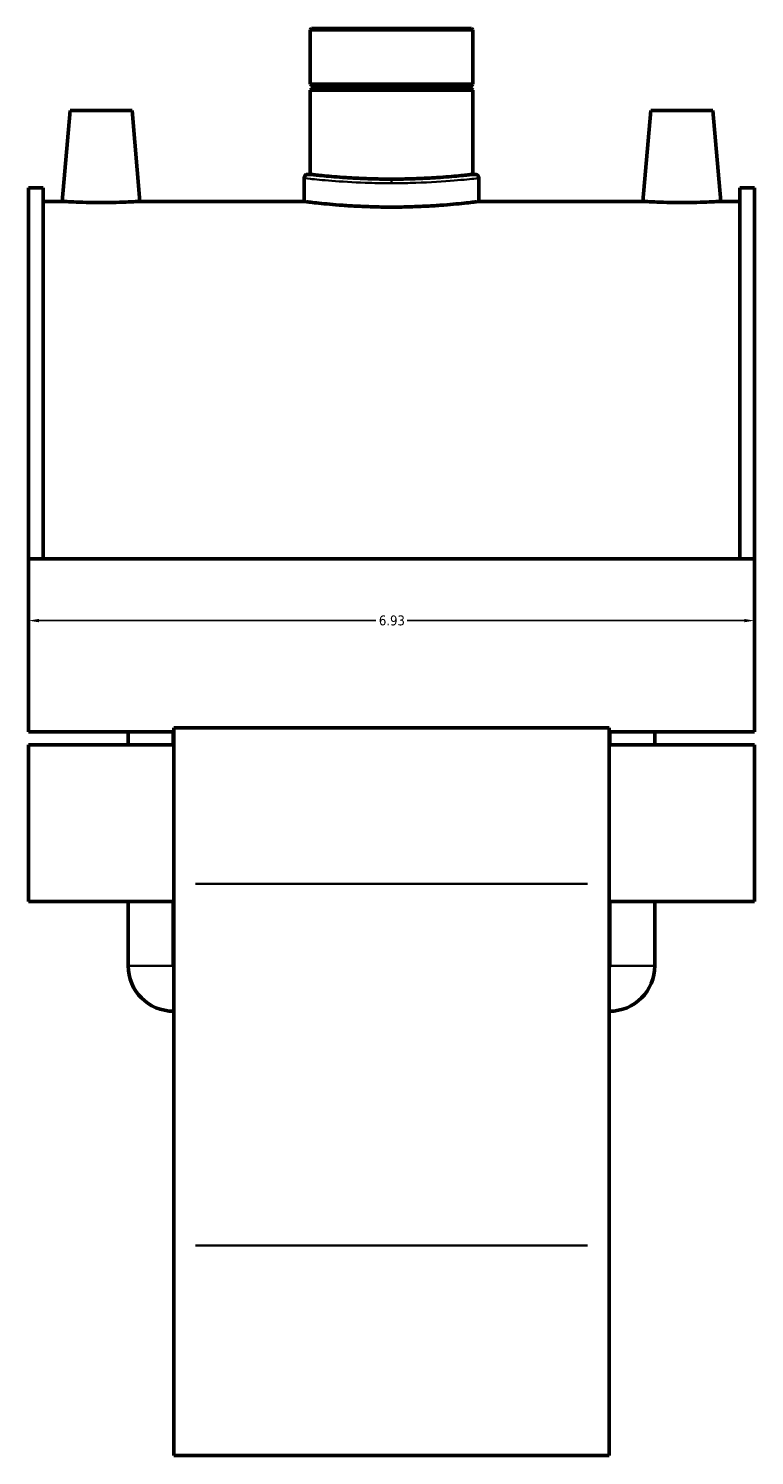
# Model space of a CAD drawing. Header units: inches. Extents: x -0.9 to 59.2, y -1.4 to 48.5.
# Tile 5 of 6: x 39.8 to 46.8, y 11.3 to 24.9. Entities that reach past the tile are written whole.
import ezdxf

# ---------------------------------------------------------------- set-up
doc = ezdxf.new("R2010")
doc.units = ezdxf.units.IN
doc.header["$MEASUREMENT"] = 0
for name, color, linetype, lineweight in [('Dimension (ANSI)', 7, 'Continuous', 25), ('Visible (ANSI)', 7, 'Continuous', 50), ('Visible Narrow (ANSI)', 7, 'Continuous', 35)]:
    doc.layers.add(name, color=color, linetype=linetype, lineweight=lineweight)
doc.styles.add('Note Text (ANSI)', font='tahoma.ttf')
doc.dimstyles.new('Default (ANSI)', dxfattribs={"dimtxt": 0.094488, "dimasz": 0.098425, "dimexe": 0.125, "dimexo": 0.0625, "dimgap": 0.031496, "dimtad": 0, "dimtih": 1, "dimtoh": 1, "dimrnd": 1e-08, "dimzin": 4, "dimdsep": 46, "dimtxsty": 'Note Text (ANSI)', "dimcen": 0.09, "dimdle": 0.393701, "dimclrd": 256, "dimclre": 256, "dimclrt": 5, "dimadec": 0, "dimazin": 1, "dimtfac": 1, "dimtofl": 0, "dimtmove": 0, "dimatfit": 3, "dimfxl": 1, "dimtolj": 1, "dimtzin": 4, "dimlwd": -1, "dimlwe": -1, "dimarcsym": 0})

# ---------------------------------------------------------------- blocks, each defined once
blk = doc.blocks.new('*D9')
at = {"layer": 'Defpoints', "color": 0, "transparency": 16777216}
for p in [(46.771, 19.248), (39.841, 19.011), (46.771, 19.011)]:
    blk.add_point(p, dxfattribs=at)
at = {"layer": 'Dimension (ANSI)', "transparency": 16777216}
for p, q in [((39.94, 19.248), (43.155, 19.248)), ((46.673, 19.248), (43.457, 19.248))]:
    blk.add_line(p, q, dxfattribs=at)
for points in [[(39.94, 19.264), (39.94, 19.232), (39.841, 19.248)], [(46.673, 19.264), (46.673, 19.232), (46.771, 19.248)]]:
    blk.add_solid(points, dxfattribs=at)
at = {"layer": 'Dimension (ANSI)', "color": 5, "transparency": 16777216, "insert": (43.186, 19.297), "char_height": 0.0945, "attachment_point": 1, "style": 'Note Text (ANSI)'}
blk.add_mtext('\\A1;6.93', dxfattribs=at)

msp = doc.modelspace()

# ---------------------------------------------------------------- linework, layer by layer
at = {"layer": 'Visible (ANSI)'}
for p, q in [((42.543, 24.9), (42.531, 24.888)), ((44.081, 24.888), (42.531, 24.888)), ((42.531, 24.888), (42.531, 24.369)), ((42.543, 24.9), (44.069, 24.9)), ((44.069, 24.9), (44.081, 24.888)), ((44.081, 24.888), (44.081, 24.369)), ((42.531, 24.369), (44.081, 24.369)), ((42.551, 24.35), (42.531, 24.369)), ((42.551, 24.33), (42.531, 24.31)), ((44.081, 24.31), (42.531, 24.31)), ((42.531, 24.31), (42.531, 23.507)), ((42.551, 24.35), (44.062, 24.35)), ((42.551, 24.35), (42.551, 24.33)), ((44.062, 24.33), (42.551, 24.33)), ((44.062, 24.35), (44.081, 24.369)), ((44.062, 24.35), (44.062, 24.33)), ((44.062, 24.33), (44.081, 24.31)), ((44.081, 24.31), (44.081, 23.507)), ((40.239, 24.116), (40.163, 23.25)), ((40.829, 24.116), (40.239, 24.116)), ((40.829, 24.116), (40.905, 23.25)), ((45.783, 24.116), (45.707, 23.25)), ((45.783, 24.116), (46.373, 24.116)), ((46.373, 24.116), (46.449, 23.25)), ((42.471, 23.472), (42.471, 23.25)), ((42.507, 23.507), (42.531, 23.507)), ((44.081, 23.507), (44.105, 23.507)), ((44.141, 23.472), (44.141, 23.25)), ((39.841, 23.378), (39.841, 19.837)), ((39.841, 23.378), (39.98, 23.378)), ((39.98, 19.837), (39.98, 23.378)), ((46.633, 19.837), (46.633, 23.378)), ((46.633, 23.378), (46.771, 23.378)), ((46.771, 23.378), (46.771, 19.837)), ((40.163, 23.25), (39.98, 23.25)), ((42.471, 23.25), (40.905, 23.25)), ((45.707, 23.25), (44.141, 23.25)), ((46.633, 23.25), (46.449, 23.25)), ((39.841, 19.837), (39.841, 18.185)), ((46.771, 19.837), (39.841, 19.837)), ((46.771, 18.185), (46.771, 19.837)), ((41.227, 18.185), (39.841, 18.185)), ((40.792, 18.063), (40.792, 18.185)), ((41.222, 18.063), (41.222, 18.185)), ((41.227, 18.224), (41.227, 16.736)), ((45.385, 18.224), (41.227, 18.224)), ((45.385, 16.736), (45.385, 18.224)), ((46.771, 18.185), (45.385, 18.185)), ((45.39, 18.063), (45.39, 18.185)), ((45.82, 18.063), (45.82, 18.185)), ((39.841, 18.063), (39.841, 16.568)), ((41.227, 18.063), (39.841, 18.063)), ((46.771, 18.063), (45.385, 18.063)), ((46.771, 16.568), (46.771, 18.063)), ((41.227, 13.283), (41.227, 16.736)), ((45.385, 16.736), (45.385, 13.283)), ((41.227, 16.568), (39.841, 16.568)), ((40.792, 15.954), (40.792, 16.568)), ((41.222, 15.954), (41.222, 16.568)), ((46.771, 16.568), (45.385, 16.568)), ((45.39, 15.954), (45.39, 16.568)), ((45.82, 15.954), (45.82, 16.568)), ((41.227, 13.283), (41.227, 11.279)), ((45.385, 11.279), (45.385, 13.283)), ((45.385, 11.279), (41.227, 11.279))]:
    msp.add_line(p, q, dxfattribs=at)
for centre, radius, start, end in [((42.507, 23.472), 0.0358, 90, 180), ((44.105, 23.472), 0.0358, 0, 90), ((41.227, 15.954), 0.435, 180, 270), ((41.227, 15.954), 0.00537, 180, 270), ((45.385, 15.954), 0.435, 270, 0), ((45.385, 15.954), 0.00537, 270, 0)]:
    msp.add_arc(centre, radius, start, end, dxfattribs=at)
for points, knots in [([(44.081, 23.507), (44.081, 23.507), (44.077, 23.507), (44.057, 23.505), (44.042, 23.503), (44.002, 23.499), (43.978, 23.496), (43.921, 23.491), (43.889, 23.488), (43.82, 23.482), (43.781, 23.479), (43.696, 23.474), (43.651, 23.471), (43.555, 23.467), (43.505, 23.465), (43.405, 23.463), (43.355, 23.462), (43.257, 23.462), (43.207, 23.463), (43.107, 23.465), (43.057, 23.467), (42.962, 23.471), (42.916, 23.474), (42.831, 23.479), (42.792, 23.482), (42.724, 23.488), (42.691, 23.491), (42.634, 23.496), (42.61, 23.499), (42.57, 23.503), (42.555, 23.505), (42.536, 23.507), (42.531, 23.507), (42.531, 23.507)], [2.969513, 2.969513, 2.969513, 2.969513, 3.340701, 3.340701, 3.711889, 3.711889, 4.083077, 4.083077, 4.454265, 4.454265, 4.825455, 4.825455, 5.196645, 5.196645, 5.567836, 5.567836, 5.939026, 5.939026, 6.310216, 6.310216, 6.681407, 6.681407, 7.052597, 7.052597, 7.423787, 7.423787, 7.794975, 7.794975, 8.166163, 8.166163, 8.537351, 8.537351, 8.908539, 8.908539, 8.908539, 8.908539]), ([(40.534, 23.239), (40.487, 23.239), (40.438, 23.239), (40.346, 23.242), (40.304, 23.243), (40.239, 23.246), (40.21, 23.247), (40.172, 23.249), (40.163, 23.25), (40.163, 23.25)], [2.844422, 2.844422, 2.844422, 2.844422, 3.200078, 3.200078, 3.555734, 3.555734, 3.911183, 3.911183, 4.266633, 4.266633, 4.266633, 4.266633]), ([(40.905, 23.25), (40.905, 23.25), (40.896, 23.249), (40.858, 23.247), (40.83, 23.246), (40.764, 23.243), (40.722, 23.242), (40.631, 23.239), (40.581, 23.239), (40.534, 23.239)], [7.111056, 7.111056, 7.111056, 7.111056, 7.466506, 7.466506, 7.821956, 7.821956, 8.177611, 8.177611, 8.533267, 8.533267, 8.533267, 8.533267]), ([(43.306, 23.195), (43.254, 23.195), (43.199, 23.196), (43.092, 23.199), (43.038, 23.201), (42.935, 23.206), (42.886, 23.209), (42.795, 23.216), (42.753, 23.219), (42.679, 23.226), (42.644, 23.229), (42.583, 23.236), (42.556, 23.239), (42.514, 23.244), (42.498, 23.246), (42.476, 23.249), (42.471, 23.25), (42.471, 23.25)], [0, 0, 0, 0, 0.399843, 0.399843, 0.799685, 0.799685, 1.199528, 1.199528, 1.599371, 1.599371, 1.99921, 1.99921, 2.399048, 2.399048, 2.798887, 2.798887, 3.198726, 3.198726, 3.198726, 3.198726]), ([(44.141, 23.25), (44.141, 23.25), (44.136, 23.249), (44.115, 23.246), (44.099, 23.244), (44.056, 23.239), (44.029, 23.236), (43.968, 23.229), (43.933, 23.226), (43.859, 23.219), (43.818, 23.216), (43.726, 23.209), (43.677, 23.206), (43.574, 23.201), (43.521, 23.199), (43.413, 23.196), (43.359, 23.195), (43.306, 23.195)], [9.596178, 9.596178, 9.596178, 9.596178, 9.996017, 9.996017, 10.395856, 10.395856, 10.795695, 10.795695, 11.195534, 11.195534, 11.595376, 11.595376, 11.995219, 11.995219, 12.395062, 12.395062, 12.794904, 12.794904, 12.794904, 12.794904]), ([(46.078, 23.239), (46.031, 23.239), (45.982, 23.239), (45.89, 23.242), (45.848, 23.243), (45.783, 23.246), (45.754, 23.247), (45.716, 23.249), (45.707, 23.25), (45.707, 23.25)], [0, 0, 0, 0, 0.355656, 0.355656, 0.711311, 0.711311, 1.066761, 1.066761, 1.422211, 1.422211, 1.422211, 1.422211]), ([(46.449, 23.25), (46.449, 23.25), (46.44, 23.249), (46.402, 23.247), (46.374, 23.246), (46.308, 23.243), (46.266, 23.242), (46.175, 23.239), (46.125, 23.239), (46.078, 23.239)], [4.266633, 4.266633, 4.266633, 4.266633, 4.622083, 4.622083, 4.977533, 4.977533, 5.333189, 5.333189, 5.688845, 5.688845, 5.688845, 5.688845])]:
    msp.add_open_spline(points, degree=3, knots=knots, dxfattribs=at)
at = {"layer": 'Visible Narrow (ANSI)'}
for p, q in [((43.306, 23.459), (43.306, 23.426)), ((45.177, 16.736), (41.435, 16.736)), ((40.795, 15.954), (41.219, 15.954)), ((45.817, 15.954), (45.393, 15.954)), ((45.177, 13.283), (41.435, 13.283))]:
    msp.add_line(p, q, dxfattribs=at)
for points, knots in [([(42.471, 23.472), (42.471, 23.472), (42.492, 23.469), (42.577, 23.46), (42.648, 23.453), (42.827, 23.439), (42.937, 23.432), (43.137, 23.425), (43.221, 23.423), (43.306, 23.423)], [-9.595305, -9.595305, -9.595305, -9.595305, -8.815225, -8.815225, -7.925793, -7.925793, -7.016726, -7.016726, -6.396865, -6.396865, -6.396865, -6.396865]), ([(43.306, 23.459), (43.225, 23.459), (43.144, 23.461), (42.953, 23.467), (42.848, 23.474), (42.676, 23.489), (42.609, 23.496), (42.527, 23.505), (42.507, 23.507), (42.507, 23.507)], [6.396865, 6.396865, 6.396865, 6.396865, 7.016726, 7.016726, 7.925793, 7.925793, 8.815225, 8.815225, 9.595305, 9.595305, 9.595305, 9.595305]), ([(44.105, 23.507), (44.105, 23.507), (44.089, 23.505), (44.014, 23.497), (43.939, 23.489), (43.74, 23.472), (43.613, 23.465), (43.421, 23.46), (43.364, 23.459), (43.306, 23.459)], [15.992166, 15.992166, 15.992166, 15.992166, 16.696326, 16.696326, 17.692701, 17.692701, 18.750521, 18.750521, 19.190594, 19.190594, 19.190594, 19.190594]), ([(43.306, 23.423), (43.366, 23.423), (43.427, 23.424), (43.627, 23.429), (43.759, 23.437), (43.967, 23.453), (44.045, 23.461), (44.124, 23.47), (44.141, 23.471), (44.141, 23.472)], [-19.190594, -19.190594, -19.190594, -19.190594, -18.750521, -18.750521, -17.692701, -17.692701, -16.696326, -16.696326, -15.992166, -15.992166, -15.992166, -15.992166])]:
    msp.add_open_spline(points, degree=3, knots=knots, dxfattribs=at)

# ---------------------------------------------------------------- dimensions: what is measured, and where the dimension line sits
at = {"layer": 'Dimension (ANSI)'}
dim = msp.add_linear_dim(base=(46.771, 19.248), p1=(39.841, 19.011), p2=(46.771, 19.011), dimstyle='Default (ANSI)', override={"dimgap": 0.031496, "dimtih": 0, "dimtoh": 0, "dimdec": 2, "dimse1": 1, "dimse2": 1, "dimtol": 0, "dimlim": 0, "dimtp": 0, "dimtm": 0, "dimtdec": 2, "dimatfit": 1}, dxfattribs=at)
dim.commit()
dim.dimension.update_dxf_attribs({"geometry": '*D9', "text_midpoint": (43.306, 19.248), "dimtype": 160})

doc.saveas('drawing.dxf')
